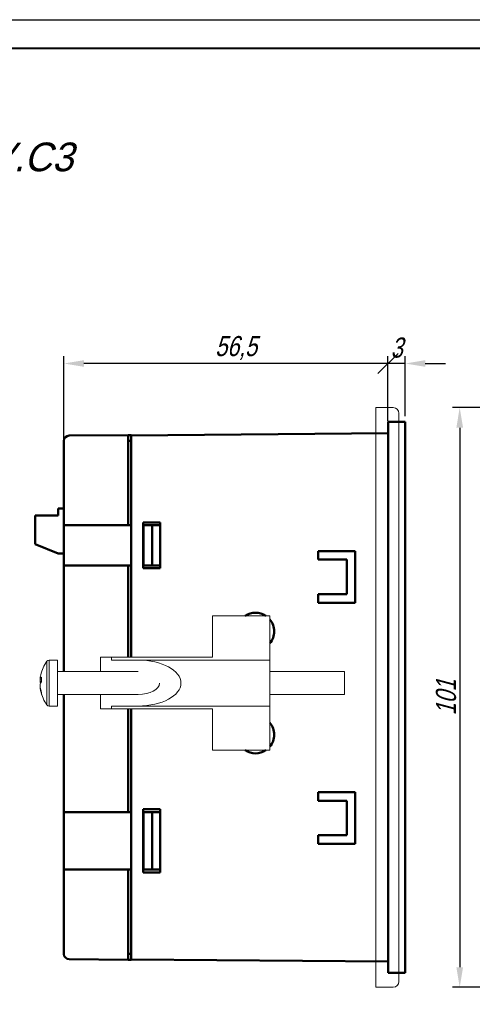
# Model space of a CAD drawing. Header units: millimetres. Extents: x 0 to 420, y 0 to 297.
# Tile 11 of 22: x 222 to 300, y 125 to 297. Entities that reach past the tile are written whole.
import ezdxf
from ezdxf.lldxf.tags import DXFTag

# ---------------------------------------------------------------- set-up
doc = ezdxf.new("R2010")
doc.units = ezdxf.units.MM
doc.layers.get('0').update_dxf_attribs({"color": 255})
for name, color, linetype in [('dim', 251, 'Continuous'), ('work', 251, 'Continuous'), ('ФОРМАТ', 7, 'Continuous')]:
    doc.layers.add(name, color=color, linetype=linetype)
doc.layers.add('main', color=5, linetype='Continuous', lineweight=50)
doc.styles.get("Standard").update_dxf_attribs({"font": 'win_eskd.shx', "width": 0.8, "oblique": 15})
tags = doc.linetypes.add('New Line6', pattern=[0.5, 0.2, -0.3]).pattern_tags.tags
tags[6:7] = [DXFTag(74, 4), DXFTag(75, 0), DXFTag(340, '0'), DXFTag(46, 1.0), DXFTag(50, 0.0), DXFTag(44, 0.0), DXFTag(45, 0.0)]
tags[4:5] = [DXFTag(74, 4), DXFTag(75, 0), DXFTag(340, '0'), DXFTag(46, 1.0), DXFTag(50, 0.0), DXFTag(44, 0.0), DXFTag(45, 0.0)]
doc.dimstyles.new('ISO-25', dxfattribs={"dimtxt": 3.5, "dimasz": 3.5, "dimexe": 1.25, "dimexo": 0.625, "dimtad": 1, "dimtxsty": 'Standard', "dimcen": 2.5, "dimadec": 0, "dimazin": 0, "dimtfac": 1, "dimtmove": 0, "dimatfit": 3, "dimfxl": 1, "dimarcsym": 0})

# ---------------------------------------------------------------- blocks, each defined once
blk = doc.blocks.new('_Oblique')
at = {"color": 0, "linetype": 'ByBlock', "lineweight": -2}
blk.add_line((-0.5, -0.5), (0.5, 0.5), dxfattribs=at)
blk = doc.blocks.new('*D4')
at = {"layer": 'Defpoints', "color": 0, "transparency": 16777216}
for p in [(285.73, 237.1), (285.73, 226.92), (288.73, 226.92)]:
    blk.add_point(p, dxfattribs=at)
at = {"layer": 'dim', "color": 0, "lineweight": -2, "transparency": 16777216}
for p, q in [((285.73, 237.1), (282.23, 237.1)), ((285.73, 227.92), (285.73, 238.35)), ((288.73, 237.1), (285.73, 237.1)), ((288.73, 227.92), (288.73, 238.35)), ((292.23, 237.1), (295.73, 237.1))]:
    blk.add_line(p, q, dxfattribs=at)
at = {"layer": 'dim', "color": 0, "transparency": 16777216}
blk.add_solid([(292.23, 237.68), (292.23, 236.52), (288.73, 237.1)], dxfattribs=at)
at = {"layer": 'dim', "color": 0, "lineweight": -2, "transparency": 16777216, "xscale": 3.5, "yscale": 3.5, "zscale": 3.5}
blk.add_blockref('_Oblique', (285.73, 237.1), dxfattribs=at)
at = {"layer": 'dim', "color": 0, "transparency": 16777216, "insert": (287.23, 239.85), "char_height": 3.5, "attachment_point": 5}
blk.add_mtext('3', dxfattribs=at)
blk = doc.blocks.new('*D5')
at = {"layer": 'Defpoints', "color": 0, "transparency": 16777216}
for p in [(229.23, 237.1), (285.73, 226.42), (229.23, 222.58)]:
    blk.add_point(p, dxfattribs=at)
at = {"layer": 'dim', "color": 0, "lineweight": -2, "transparency": 16777216}
for p, q in [((229.23, 223.2), (229.23, 238.35)), ((285.73, 237.1), (232.73, 237.1)), ((285.73, 227.05), (285.73, 238.35))]:
    blk.add_line(p, q, dxfattribs=at)
at = {"layer": 'dim', "color": 0, "transparency": 16777216}
blk.add_solid([(232.73, 237.68), (232.73, 236.52), (229.23, 237.1)], dxfattribs=at)
at = {"layer": 'dim', "color": 0, "lineweight": -2, "transparency": 16777216, "xscale": 3.5, "yscale": 3.5, "zscale": 3.5}
blk.add_blockref('_Oblique', (285.73, 237.1), dxfattribs=at)
at = {"layer": 'dim', "color": 0, "transparency": 16777216, "insert": (259.23, 239.81), "char_height": 3.5, "attachment_point": 5}
blk.add_mtext('56,5', dxfattribs=at)
blk = doc.blocks.new('*D9')
at = {"layer": 'Defpoints', "color": 0, "transparency": 16777216}
for p in [(307.06, 229.42), (298.23, 128.42), (307.06, 128.42)]:
    blk.add_point(p, dxfattribs=at)
at = {"layer": 'work', "color": 0, "lineweight": -2, "transparency": 16777216}
for p, q in [((306.43, 229.42), (296.98, 229.42)), ((298.23, 225.92), (298.23, 131.92)), ((306.43, 128.42), (296.98, 128.42))]:
    blk.add_line(p, q, dxfattribs=at)
at = {"layer": 'work', "color": 0, "transparency": 16777216}
for points in [[(297.65, 225.92), (298.82, 225.92), (298.23, 229.42)], [(297.65, 131.92), (298.82, 131.92), (298.23, 128.42)]]:
    blk.add_solid(points, dxfattribs=at)
at = {"layer": 'work', "color": 0, "transparency": 16777216, "insert": (295.86, 178.92), "char_height": 3.5, "attachment_point": 5, "rotation": 90}
blk.add_mtext('101', dxfattribs=at)

msp = doc.modelspace()

# ---------------------------------------------------------------- linework, layer by layer
at = {"color": 7, "linetype": 'New Line6', "lineweight": 15, "ltscale": 5}
for p, q in [((283.631, 228.424), (283.631, 229.424)), ((283.631, 229.424), (286.631, 229.424)), ((283.631, 129.424), (283.631, 228.424)), ((287.631, 228.424), (287.631, 129.424)), ((255.131, 193.124), (255.131, 185.924)), ((265.131, 193.124), (255.131, 193.124)), ((260.822, 193.124), (264.44, 193.124)), ((265.131, 185.424), (265.131, 193.124)), ((228.131, 185.424), (226.648, 185.424)), ((226.648, 177.424), (226.648, 185.424)), ((228.131, 177.424), (228.131, 185.424)), ((235.631, 185.924), (235.631, 183.424)), ((235.631, 185.924), (237.498, 185.924)), ((237.498, 185.924), (237.498, 185.424)), ((255.131, 185.924), (237.498, 185.924)), ((242.165, 185.424), (237.498, 185.424)), ((242.165, 185.424), (265.131, 185.424)), ((265.131, 185.424), (265.131, 177.424)), ((226.258, 177.624), (226.258, 185.225)), ((225.064, 182.01), (225.333, 181.977)), ((225.08, 181.893), (225.064, 181.714)), ((225.093, 182.006), (225.08, 181.893)), ((242.165, 183.424), (228.131, 183.424)), ((278.131, 183.424), (265.131, 183.424)), ((278.131, 179.424), (278.131, 183.424)), ((225.342, 181.697), (225.064, 181.714)), ((225.064, 180.839), (225.093, 180.842)), ((228.131, 179.424), (242.188, 179.424)), ((235.631, 179.424), (235.631, 176.924)), ((265.131, 179.424), (278.131, 179.424)), ((226.648, 177.424), (228.131, 177.424)), ((235.631, 176.924), (237.498, 176.924)), ((237.498, 177.424), (237.498, 176.924)), ((237.498, 177.424), (242.165, 177.424)), ((237.498, 176.924), (255.131, 176.924)), ((242.165, 177.424), (265.131, 177.424)), ((255.131, 176.924), (255.131, 169.724)), ((265.131, 169.724), (265.131, 177.424)), ((255.131, 169.724), (265.131, 169.724)), ((283.631, 128.424), (283.631, 129.424)), ((286.631, 128.424), (283.631, 128.424))]:
    msp.add_line(p, q, dxfattribs=at)
for centre, radius, start, end in [((286.631, 228.424), 1, 0, 90), ((226.648, 184.944), 0.48, 90, 144.21696), ((231.531, 181.424), 6.5, 144.21696, 167.49865), ((230.848, 181.576), 5.8, 167.50214, 175.71364), ((225.933, 181.78), 0.899, 130.8478, 165.21152), ((232.303, 182.048), 6.97, 176.60895, 183.39105), ((225.985, 181.929), 0.945, 193.1408, 212.262), ((226.156, 180.851), 1.129, 135.9572, 165.44308), ((231.043, 181.585), 5.996, 184.31005, 198.14161), ((230.839, 181.271), 5.791, 184.28092, 198.43768), ((231.531, 181.424), 6.5, 192.50135, 215.78304), ((226.132, 179.579), 0.799, 169.96116, 190.03884), ((226.648, 177.904), 0.48, 215.78304, 270), ((286.631, 129.424), 1, 270, 0)]:
    msp.add_arc(centre, radius, start, end, dxfattribs=at)
for major_axis, end_param in [((7.467, 0), 7.8539816), ((3.733, 0), 6.2831853)]:
    msp.add_ellipse((242.165, 181.424), major_axis=major_axis, ratio=0.5357143, start_param=4.712389, end_param=end_param, dxfattribs=at)
at = {"layer": 'main'}
for p, q in [((285.731, 226.924), (285.731, 225.924)), ((288.731, 226.924), (285.731, 226.924)), ((288.731, 226.924), (288.731, 225.924)), ((285.731, 224.95), (240.931, 224.559)), ((285.731, 225.924), (285.731, 131.924)), ((288.731, 131.924), (288.731, 225.924)), ((229.231, 223.632), (229.231, 221.524)), ((230.123, 224.532), (240.431, 224.622)), ((240.431, 224.622), (240.931, 224.618)), ((240.431, 224.622), (240.931, 224.618)), ((240.431, 224.622), (240.431, 221.524)), ((240.431, 223.622), (240.931, 223.618)), ((240.931, 224.618), (240.931, 224.559)), ((240.931, 221.424), (240.931, 224.559)), ((229.231, 221.524), (229.231, 208.924)), ((240.431, 221.524), (240.431, 208.924)), ((240.931, 221.424), (240.931, 185.924)), ((228.231, 211.812), (228.231, 210.612)), ((229.231, 211.812), (228.231, 211.812)), ((224.231, 210.612), (224.231, 205.612)), ((228.231, 210.612), (224.231, 210.612)), ((243.031, 209.424), (243.031, 201.424)), ((246.031, 209.424), (243.031, 209.424)), ((246.031, 201.424), (246.031, 209.424)), ((229.231, 208.924), (230.123, 208.924)), ((229.231, 201.924), (229.231, 208.924)), ((240.431, 208.924), (230.123, 208.924)), ((240.931, 208.924), (240.431, 208.924)), ((243.131, 208.924), (243.031, 208.924)), ((243.131, 201.924), (243.131, 208.924)), ((243.131, 208.924), (244.631, 208.924)), ((244.631, 201.924), (244.631, 208.924)), ((246.031, 208.924), (244.631, 208.924)), ((224.231, 205.612), (228.231, 204.012)), ((280.031, 204.424), (273.531, 204.424)), ((273.531, 204.424), (273.531, 202.924)), ((280.031, 195.424), (280.031, 204.424)), ((229.231, 204.012), (228.231, 204.012)), ((273.531, 202.924), (278.531, 202.924)), ((278.531, 202.924), (278.531, 196.924)), ((229.231, 201.924), (229.231, 183.424)), ((229.231, 201.924), (230.123, 201.924)), ((230.123, 201.924), (240.431, 201.924)), ((240.431, 201.924), (240.431, 185.924)), ((240.431, 201.924), (240.931, 201.924)), ((243.031, 201.924), (243.131, 201.924)), ((243.031, 201.424), (246.031, 201.424)), ((244.631, 201.924), (243.131, 201.924)), ((244.631, 201.924), (246.031, 201.924)), ((278.531, 196.924), (273.531, 196.924)), ((273.531, 196.924), (273.531, 195.424)), ((273.531, 195.424), (280.031, 195.424)), ((229.231, 179.424), (229.231, 158.924)), ((240.431, 176.924), (240.431, 158.924)), ((240.931, 176.924), (240.931, 136.424)), ((273.531, 162.424), (273.531, 160.924)), ((280.031, 162.424), (273.531, 162.424)), ((280.031, 153.424), (280.031, 162.424)), ((273.531, 160.924), (278.531, 160.924)), ((278.531, 160.924), (278.531, 154.924)), ((229.231, 158.924), (230.123, 158.924)), ((229.231, 148.924), (229.231, 158.924)), ((240.431, 158.924), (230.123, 158.924)), ((240.931, 158.924), (240.431, 158.924)), ((243.031, 159.424), (243.031, 148.424)), ((246.031, 159.424), (243.031, 159.424)), ((243.131, 158.924), (243.031, 158.924)), ((243.131, 148.924), (243.131, 158.924)), ((243.131, 158.924), (244.631, 158.924)), ((244.631, 148.924), (244.631, 158.924)), ((246.031, 158.924), (244.631, 158.924)), ((246.031, 148.424), (246.031, 159.424)), ((278.531, 154.924), (273.531, 154.924)), ((273.531, 154.924), (273.531, 153.424)), ((273.531, 153.424), (280.031, 153.424)), ((229.231, 148.924), (230.123, 148.924)), ((229.231, 148.924), (229.231, 136.324)), ((230.123, 148.924), (240.431, 148.924)), ((240.431, 148.924), (240.431, 136.324)), ((240.431, 148.924), (240.931, 148.924)), ((243.031, 148.924), (243.131, 148.924)), ((243.031, 148.424), (246.031, 148.424)), ((244.631, 148.924), (243.131, 148.924)), ((244.631, 148.924), (246.031, 148.924)), ((229.231, 136.324), (229.231, 134.216)), ((240.431, 136.324), (240.431, 133.226)), ((240.931, 133.289), (240.931, 136.424)), ((240.431, 134.227), (240.931, 134.231)), ((230.123, 133.316), (240.431, 133.226)), ((240.431, 133.227), (240.931, 133.231)), ((240.431, 133.227), (240.931, 133.231)), ((285.731, 132.898), (240.931, 133.289)), ((240.931, 133.289), (240.931, 133.231)), ((285.731, 131.924), (285.731, 130.924)), ((288.731, 130.924), (285.731, 130.924)), ((288.731, 131.924), (288.731, 130.924))]:
    msp.add_line(p, q, dxfattribs=at)
for centre, radius, start, end in [((230.131, 223.632), 0.9, 90.5, 180), ((262.631, 190.424), 3.25, 56.17661, 123.82339), ((262.631, 190.424), 3.25, 0, 39.71514), ((262.631, 190.424), 3.25, 320.28486, 0), ((262.631, 172.424), 3.25, 0, 39.71514), ((262.631, 172.424), 3.25, 320.28486, 0), ((262.631, 172.424), 3.25, 236.17907, 303.82093), ((230.131, 134.216), 0.9, 180, 269.5)]:
    msp.add_arc(centre, radius, start, end, dxfattribs=at)
at = {"layer": 'ФОРМАТ', "color": 0, "lineweight": 40}
msp.add_line((415, 292), (20, 292), dxfattribs=at)
at = {"layer": 'ФОРМАТ', "color": 0, "ltscale": 100}
for p, q in [((236, 292), (230, 292)), ((242, 292), (236, 292)), ((250, 292), (242, 292)), ((320, 292), (250, 292)), ((360, 292), (250, 292))]:
    msp.add_line(p, q, dxfattribs=at)
at = {"layer": 'ФОРМАТ', "color": 7}
msp.add_line((230, 292), (415, 292), dxfattribs=at)
at = {"layer": 'ФОРМАТ', "color": 0}
msp.add_lwpolyline([(0, 297), (420, 297), (420, 0), (0, 0)], close=True, dxfattribs=at)

# ---------------------------------------------------------------- texts
at = {"color": 2, "oblique": 15}
msp.add_text('ТРМ1-Щ1.У.С3', height=5, dxfattribs=at).set_placement((184.291, 270.594))

# ---------------------------------------------------------------- dimensions: what is measured, and where the dimension line sits
at = {"layer": 'dim', "color": 2}
dim = msp.add_linear_dim(base=(229.231, 237.099), p1=(285.731, 226.424), p2=(229.231, 222.578), dimstyle='ISO-25', override={"dimblk1": 'Oblique', "dimsah": 1}, dxfattribs=at)
dim.commit()
dim.dimension.update_dxf_attribs({"geometry": '*D5', "text_midpoint": (259.231, 239.808)})
dim = msp.add_linear_dim(base=(285.731, 237.099), p1=(288.731, 226.924), p2=(285.731, 226.924), dimstyle='ISO-25', override={"dimexo": 1, "dimgap": 1, "dimblk2": 'Oblique', "dimsah": 1}, dxfattribs=at)
dim.commit()
dim.dimension.update_dxf_attribs({"geometry": '*D4', "text_midpoint": (287.231, 237.099), "dimtype": 160})
at = {"layer": 'work', "color": 2}
dim = msp.add_linear_dim(base=(298.232, 128.424), p1=(307.057, 229.424), p2=(307.057, 128.424), angle=90, dimstyle='ISO-25', dxfattribs=at)
dim.commit()
dim.dimension.update_dxf_attribs({"geometry": '*D9', "text_midpoint": (295.857, 178.924)})

doc.saveas('drawing.dxf')
